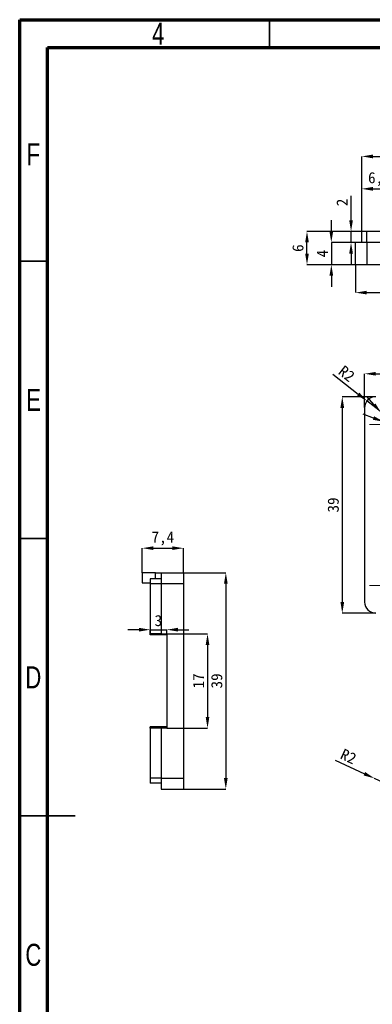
# Model space of a CAD drawing. Header units: millimetres. Extents: x 1632 to 1822, y 2177 to 2464.
# Tile 2 of 4: x 1632 to 1696, y 2286 to 2464. Entities that reach past the tile are written whole.
import ezdxf

# ---------------------------------------------------------------- set-up
doc = ezdxf.new("R2010")
doc.units = ezdxf.units.MM
doc.styles.add('SLDTEXTSTYLE1', font='TXT', dxfattribs={"width": 0.75})
doc.styles.add('黑体高度2mm', font='simhei.ttf', dxfattribs={"height": 2})
doc.dimstyles.new('红色高度2mm', dxfattribs={"dimtxt": 2, "dimasz": 2, "dimexe": 0, "dimexo": 0, "dimtad": 1, "dimdec": 1, "dimtxsty": '黑体高度2mm', "dimcen": 2.5, "dimclrd": 256, "dimclre": 256, "dimclrt": 256, "dimadec": 0, "dimazin": 0, "dimtfac": 1, "dimtdec": 1, "dimtmove": 0, "dimatfit": 3, "dimfxl": 1, "dimarcsym": 0})

# ---------------------------------------------------------------- blocks, each defined once
blk = doc.blocks.new('SW_CENTERMARKSYMBOL_1')
at = {"color": 0, "linetype": 'Continuous', "lineweight": 18}
for p, q in [((0, 2.5), (0, 3.95)), ((0, 0), (0, 2.5)), ((-2.5, 0), (-3.95, 0)), ((0, 0), (-2.5, 0)), ((0, 0), (0, -2.5)), ((0, 0), (2.5, 0)), ((2.5, 0), (3.95, 0)), ((0, -2.5), (0, -3.95))]:
    blk.add_line(p, q, dxfattribs=at)
blk = doc.blocks.new('SW_CENTERMARKSYMBOL_2')
at = {"color": 0, "linetype": 'Continuous', "lineweight": 18}
for p, q in [((0, 2.5), (0, 3.95)), ((0, 0), (0, 2.5)), ((-2.5, 0), (-3.95, 0)), ((0, 0), (-2.5, 0)), ((0, 0), (0, -2.5)), ((0, 0), (2.5, 0)), ((2.5, 0), (3.95, 0)), ((0, -2.5), (0, -3.95))]:
    blk.add_line(p, q, dxfattribs=at)
blk = doc.blocks.new('*D13')
at = {"lineweight": -2, "transparency": 16777216}
for p, q in [((1692.91, 2419.69), (1692.91, 2414.65)), ((1767.31, 2419.69), (1767.31, 2414.65)), ((1694.91, 2414.65), (1765.31, 2414.65))]:
    blk.add_line(p, q, dxfattribs=at)
at = {"transparency": 16777216}
for points in [[(1694.91, 2414.99), (1694.91, 2414.32), (1692.91, 2414.65)], [(1765.31, 2414.99), (1765.31, 2414.32), (1767.31, 2414.65)]]:
    blk.add_solid(points, dxfattribs=at)
at = {"layer": 'Defpoints', "color": 0, "transparency": 16777216}
for p in [(1692.91, 2419.69), (1767.31, 2419.69), (1767.31, 2414.65)]:
    blk.add_point(p, dxfattribs=at)
at = {"transparency": 16777216, "insert": (1730.11, 2416.4), "char_height": 2, "attachment_point": 5, "style": '黑体高度2mm'}
blk.add_mtext('74,4', dxfattribs=at)
blk = doc.blocks.new('*D14')
at = {"lineweight": -2, "transparency": 16777216}
for p, q in [((1694.01, 2425.69), (1684.14, 2425.69)), ((1684.14, 2421.69), (1684.14, 2423.69)), ((1692.91, 2419.69), (1684.14, 2419.69))]:
    blk.add_line(p, q, dxfattribs=at)
at = {"transparency": 16777216}
for points in [[(1683.81, 2423.69), (1684.48, 2423.69), (1684.14, 2425.69)], [(1683.81, 2421.69), (1684.48, 2421.69), (1684.14, 2419.69)]]:
    blk.add_solid(points, dxfattribs=at)
at = {"layer": 'Defpoints', "color": 0, "transparency": 16777216}
for p in [(1684.14, 2425.69), (1694.01, 2425.69), (1692.91, 2419.69)]:
    blk.add_point(p, dxfattribs=at)
at = {"transparency": 16777216, "insert": (1682.52, 2422.67), "char_height": 2, "attachment_point": 5, "rotation": 90, "style": '黑体高度2mm'}
blk.add_mtext('6', dxfattribs=at)
blk = doc.blocks.new('*D15')
at = {"lineweight": -2, "transparency": 16777216}
for p, q in [((1688.53, 2425.69), (1688.53, 2427.69)), ((1692.91, 2423.69), (1688.53, 2423.69)), ((1688.53, 2423.69), (1688.53, 2419.69)), ((1692.91, 2419.69), (1688.53, 2419.69)), ((1688.53, 2417.69), (1688.53, 2415.69))]:
    blk.add_line(p, q, dxfattribs=at)
at = {"transparency": 16777216}
for points in [[(1688.19, 2425.69), (1688.86, 2425.69), (1688.53, 2423.69)], [(1688.19, 2417.69), (1688.86, 2417.69), (1688.53, 2419.69)]]:
    blk.add_solid(points, dxfattribs=at)
at = {"layer": 'Defpoints', "color": 0, "transparency": 16777216}
for p in [(1692.91, 2423.69), (1688.53, 2419.69), (1692.91, 2419.69)]:
    blk.add_point(p, dxfattribs=at)
at = {"transparency": 16777216, "insert": (1686.9, 2421.69), "char_height": 2, "attachment_point": 5, "rotation": 90, "style": '黑体高度2mm'}
blk.add_mtext('4', dxfattribs=at)
blk = doc.blocks.new('*D16')
at = {"lineweight": -2, "transparency": 16777216}
for p, q in [((1692.08, 2427.69), (1692.08, 2432.12)), ((1694.01, 2425.69), (1692.08, 2425.69)), ((1692.08, 2423.69), (1692.08, 2425.69)), ((1694.01, 2423.69), (1692.08, 2423.69)), ((1692.08, 2421.69), (1692.08, 2419.69))]:
    blk.add_line(p, q, dxfattribs=at)
at = {"transparency": 16777216}
for points in [[(1691.75, 2427.69), (1692.42, 2427.69), (1692.08, 2425.69)], [(1691.75, 2421.69), (1692.42, 2421.69), (1692.08, 2423.69)]]:
    blk.add_solid(points, dxfattribs=at)
at = {"layer": 'Defpoints', "color": 0, "transparency": 16777216}
for p in [(1692.08, 2425.69), (1694.01, 2425.69), (1694.01, 2423.69)]:
    blk.add_point(p, dxfattribs=at)
at = {"transparency": 16777216, "insert": (1690.46, 2430.91), "char_height": 2, "attachment_point": 5, "rotation": 90, "style": '黑体高度2mm'}
blk.add_mtext('2', dxfattribs=at)
blk = doc.blocks.new('*D17')
at = {"lineweight": -2, "transparency": 16777216}
for p, q in [((1694.01, 2425.69), (1694.01, 2439.2)), ((1696.01, 2439.2), (1764.21, 2439.2)), ((1766.21, 2425.69), (1766.21, 2439.2))]:
    blk.add_line(p, q, dxfattribs=at)
at = {"transparency": 16777216}
for points in [[(1696.01, 2439.53), (1696.01, 2438.86), (1694.01, 2439.2)], [(1764.21, 2439.53), (1764.21, 2438.86), (1766.21, 2439.2)]]:
    blk.add_solid(points, dxfattribs=at)
at = {"layer": 'Defpoints', "color": 0, "transparency": 16777216}
for p in [(1766.21, 2439.2), (1694.01, 2425.69), (1766.21, 2425.69)]:
    blk.add_point(p, dxfattribs=at)
at = {"transparency": 16777216, "insert": (1729.58, 2440.95), "char_height": 2, "attachment_point": 5, "style": '黑体高度2mm'}
blk.add_mtext('72,2', dxfattribs=at)
blk = doc.blocks.new('*D18')
at = {"lineweight": -2, "transparency": 16777216}
for p, q in [((1694.01, 2425.69), (1694.01, 2433.36)), ((1696.01, 2433.36), (1698.76, 2433.36)), ((1700.76, 2427.09), (1700.76, 2433.36))]:
    blk.add_line(p, q, dxfattribs=at)
at = {"transparency": 16777216}
for points in [[(1696.01, 2433.69), (1696.01, 2433.02), (1694.01, 2433.36)], [(1698.76, 2433.69), (1698.76, 2433.02), (1700.76, 2433.36)]]:
    blk.add_solid(points, dxfattribs=at)
at = {"layer": 'Defpoints', "color": 0, "transparency": 16777216}
for p in [(1700.76, 2433.36), (1694.01, 2425.69), (1700.76, 2427.09)]:
    blk.add_point(p, dxfattribs=at)
at = {"transparency": 16777216, "insert": (1697.19, 2435.11), "char_height": 2, "attachment_point": 5, "style": '黑体高度2mm'}
blk.add_mtext('6,8', dxfattribs=at)
blk = doc.blocks.new('*D30')
at = {"lineweight": -2, "transparency": 16777216}
for p, q in [((1694.53, 2393.98), (1694.53, 2400.03)), ((1696.53, 2400.03), (1766.93, 2400.03)), ((1768.93, 2393.89), (1768.93, 2400.03))]:
    blk.add_line(p, q, dxfattribs=at)
at = {"transparency": 16777216}
for points in [[(1696.53, 2400.36), (1696.53, 2399.7), (1694.53, 2400.03)], [(1766.93, 2400.36), (1766.93, 2399.7), (1768.93, 2400.03)]]:
    blk.add_solid(points, dxfattribs=at)
at = {"layer": 'Defpoints', "color": 0, "transparency": 16777216}
for p in [(1768.93, 2400.03), (1694.53, 2393.98), (1768.93, 2393.89)]:
    blk.add_point(p, dxfattribs=at)
at = {"transparency": 16777216, "insert": (1731.73, 2401.78), "char_height": 2, "attachment_point": 5, "style": '黑体高度2mm'}
blk.add_mtext('74,4', dxfattribs=at)
blk = doc.blocks.new('*D31')
at = {"lineweight": -2, "transparency": 16777216}
for p, q in [((1696.53, 2395.89), (1690.5, 2395.89)), ((1690.5, 2393.89), (1690.5, 2358.89)), ((1696.53, 2356.89), (1690.5, 2356.89))]:
    blk.add_line(p, q, dxfattribs=at)
at = {"transparency": 16777216}
for points in [[(1690.17, 2393.89), (1690.84, 2393.89), (1690.5, 2395.89)], [(1690.17, 2358.89), (1690.84, 2358.89), (1690.5, 2356.89)]]:
    blk.add_solid(points, dxfattribs=at)
at = {"layer": 'Defpoints', "color": 0, "transparency": 16777216}
for p in [(1696.53, 2395.89), (1690.5, 2356.89), (1696.53, 2356.89)]:
    blk.add_point(p, dxfattribs=at)
at = {"transparency": 16777216, "insert": (1688.88, 2376.39), "char_height": 2, "attachment_point": 5, "rotation": 90, "style": '黑体高度2mm'}
blk.add_mtext('39', dxfattribs=at)
blk = doc.blocks.new('*D32')
at = {"lineweight": -2, "transparency": 16777216}
for p, q in [((1688.79, 2399.97), (1693.38, 2396.36)), ((1696.53, 2393.89), (1694.95, 2395.13))]:
    blk.add_line(p, q, dxfattribs=at)
at = {"transparency": 16777216}
blk.add_solid([(1693.59, 2396.63), (1693.18, 2396.1), (1694.95, 2395.13)], dxfattribs=at)
at = {"layer": 'Defpoints', "color": 0, "transparency": 16777216}
for p in [(1694.95, 2395.13), (1696.53, 2393.89)]:
    blk.add_point(p, dxfattribs=at)
at = {"transparency": 16777216, "insert": (1691.3, 2400.06), "char_height": 2, "attachment_point": 5, "rotation": 321.8517, "style": '黑体高度2mm'}
blk.add_mtext('R2', dxfattribs=at)
blk = doc.blocks.new('*D33')
at = {"lineweight": -2, "transparency": 16777216}
for p, q in [((1696.13, 2392.06), (1694.25, 2392.73)), ((1698.01, 2391.38), (1700.74, 2390.4)), ((1716.68, 2384.7), (1702.63, 2389.73))]:
    blk.add_line(p, q, dxfattribs=at)
at = {"transparency": 16777216}
for points in [[(1696.24, 2392.37), (1696.02, 2391.74), (1698.01, 2391.38)], [(1702.74, 2390.04), (1702.51, 2389.42), (1700.74, 2390.4)]]:
    blk.add_solid(points, dxfattribs=at)
at = {"layer": 'Defpoints', "color": 0, "transparency": 16777216}
for p in [(1698.01, 2391.38), (1700.74, 2390.4)]:
    blk.add_point(p, dxfattribs=at)
at = {"transparency": 16777216, "insert": (1713.87, 2387.56), "char_height": 2, "attachment_point": 5, "rotation": 340.3155, "style": '黑体高度2mm'}
blk.add_mtext('∅2,9', dxfattribs=at)
blk = doc.blocks.new('*D34')
at = {"lineweight": -2, "transparency": 16777216}
for p, q in [((1696.23, 2394.45), (1694.91, 2395.95)), ((1697.56, 2392.95), (1701.2, 2388.83)), ((1713.12, 2375.36), (1702.52, 2387.33))]:
    blk.add_line(p, q, dxfattribs=at)
at = {"transparency": 16777216}
for points in [[(1696.48, 2394.67), (1695.98, 2394.23), (1697.56, 2392.95)], [(1702.77, 2387.56), (1702.27, 2387.11), (1701.2, 2388.83)]]:
    blk.add_solid(points, dxfattribs=at)
at = {"layer": 'Defpoints', "color": 0, "transparency": 16777216}
for p in [(1697.56, 2392.95), (1701.2, 2388.83)]:
    blk.add_point(p, dxfattribs=at)
at = {"transparency": 16777216, "insert": (1712.03, 2379.22), "char_height": 2, "attachment_point": 5, "rotation": 311.4841, "style": '黑体高度2mm'}
blk.add_mtext('∅5,5', dxfattribs=at)
blk = doc.blocks.new('*D35')
at = {"lineweight": -2, "transparency": 16777216}
for p, q in [((1661.87, 2364.18), (1669.52, 2364.18)), ((1669.52, 2362.18), (1669.52, 2327.18)), ((1661.87, 2325.18), (1669.52, 2325.18))]:
    blk.add_line(p, q, dxfattribs=at)
at = {"transparency": 16777216}
for points in [[(1669.18, 2362.18), (1669.85, 2362.18), (1669.52, 2364.18)], [(1669.18, 2327.18), (1669.85, 2327.18), (1669.52, 2325.18)]]:
    blk.add_solid(points, dxfattribs=at)
at = {"layer": 'Defpoints', "color": 0, "transparency": 16777216}
for p in [(1661.87, 2364.18), (1661.87, 2325.18), (1669.52, 2325.18)]:
    blk.add_point(p, dxfattribs=at)
at = {"transparency": 16777216, "insert": (1667.89, 2344.68), "char_height": 2, "attachment_point": 5, "rotation": 90, "style": '黑体高度2mm'}
blk.add_mtext('39', dxfattribs=at)
blk = doc.blocks.new('*D36')
at = {"lineweight": -2, "transparency": 16777216}
for p, q in [((1654.47, 2364.18), (1654.47, 2368.6)), ((1656.47, 2368.6), (1659.87, 2368.6)), ((1661.87, 2364.18), (1661.87, 2368.6))]:
    blk.add_line(p, q, dxfattribs=at)
at = {"transparency": 16777216}
for points in [[(1656.47, 2368.94), (1656.47, 2368.27), (1654.47, 2368.6)], [(1659.87, 2368.94), (1659.87, 2368.27), (1661.87, 2368.6)]]:
    blk.add_solid(points, dxfattribs=at)
at = {"layer": 'Defpoints', "color": 0, "transparency": 16777216}
for p in [(1661.87, 2368.6), (1654.47, 2364.18), (1661.87, 2364.18)]:
    blk.add_point(p, dxfattribs=at)
at = {"transparency": 16777216, "insert": (1658.17, 2370.35), "char_height": 2, "attachment_point": 5, "style": '黑体高度2mm'}
blk.add_mtext('7,4', dxfattribs=at)
blk = doc.blocks.new('*D37')
at = {"lineweight": -2, "transparency": 16777216}
for p, q in [((1658.87, 2353.18), (1666.22, 2353.18)), ((1666.22, 2351.18), (1666.22, 2338.18)), ((1658.87, 2336.18), (1666.22, 2336.18))]:
    blk.add_line(p, q, dxfattribs=at)
at = {"transparency": 16777216}
for points in [[(1665.89, 2351.18), (1666.55, 2351.18), (1666.22, 2353.18)], [(1665.89, 2338.18), (1666.55, 2338.18), (1666.22, 2336.18)]]:
    blk.add_solid(points, dxfattribs=at)
at = {"layer": 'Defpoints', "color": 0, "transparency": 16777216}
for p in [(1658.87, 2353.18), (1658.87, 2336.18), (1666.22, 2336.18)]:
    blk.add_point(p, dxfattribs=at)
at = {"transparency": 16777216, "insert": (1664.59, 2344.68), "char_height": 2, "attachment_point": 5, "rotation": 90, "style": '黑体高度2mm'}
blk.add_mtext('17', dxfattribs=at)
blk = doc.blocks.new('*D38')
at = {"lineweight": -2, "transparency": 16777216}
for p, q in [((1653.87, 2353.91), (1651.87, 2353.91)), ((1655.87, 2353.18), (1655.87, 2353.91)), ((1655.87, 2353.91), (1658.87, 2353.91)), ((1658.87, 2353.18), (1658.87, 2353.91)), ((1660.87, 2353.91), (1662.87, 2353.91))]:
    blk.add_line(p, q, dxfattribs=at)
at = {"transparency": 16777216}
for points in [[(1653.87, 2354.25), (1653.87, 2353.58), (1655.87, 2353.91)], [(1660.87, 2354.25), (1660.87, 2353.58), (1658.87, 2353.91)]]:
    blk.add_solid(points, dxfattribs=at)
at = {"layer": 'Defpoints', "color": 0, "transparency": 16777216}
for p in [(1655.87, 2353.18), (1658.87, 2353.91), (1658.87, 2353.18)]:
    blk.add_point(p, dxfattribs=at)
at = {"transparency": 16777216, "insert": (1657.37, 2355.54), "char_height": 2, "attachment_point": 5, "style": '黑体高度2mm'}
blk.add_mtext('3', dxfattribs=at)
blk = doc.blocks.new('*D53')
at = {"lineweight": -2, "transparency": 16777216}
for p, q in [((1689.2, 2330.41), (1694.49, 2327.96)), ((1698.12, 2326.28), (1696.31, 2327.12))]:
    blk.add_line(p, q, dxfattribs=at)
at = {"transparency": 16777216}
blk.add_solid([(1694.63, 2328.26), (1694.35, 2327.65), (1696.31, 2327.12)], dxfattribs=at)
at = {"layer": 'Defpoints', "color": 0, "transparency": 16777216}
for p in [(1696.31, 2327.12), (1698.12, 2326.28)]:
    blk.add_point(p, dxfattribs=at)
at = {"transparency": 16777216, "insert": (1691.62, 2331.08), "char_height": 2, "attachment_point": 5, "rotation": 335.1582, "style": '黑体高度2mm'}
blk.add_mtext('R2', dxfattribs=at)

msp = doc.modelspace()

# ---------------------------------------------------------------- linework, layer by layer
at = {"color": 7, "linetype": 'Continuous', "lineweight": 70}
for p, q in [((1632.37, 2176.84), (1632.37, 2463.84)), ((1632.37, 2463.84), (1822.37, 2463.84)), ((1637.37, 2181.84), (1637.37, 2458.84)), ((1637.37, 2458.84), (1817.37, 2458.84))]:
    msp.add_line(p, q, dxfattribs=at)
at = {"color": 7, "linetype": 'Continuous', "lineweight": 35}
for p, q in [((1677.37, 2458.84), (1677.37, 2463.84)), ((1637.37, 2420.34), (1632.37, 2420.34)), ((1637.37, 2370.34), (1632.37, 2370.34)), ((1632.37, 2320.34), (1642.37, 2320.34)), ((1637.37, 2320.34), (1632.37, 2320.34))]:
    msp.add_line(p, q, dxfattribs=at)
at = {"color": 7, "linetype": 'Continuous', "lineweight": 25}
for p, q in [((1694.01, 2423.69), (1694.01, 2425.69)), ((1694.91, 2425.69), (1694.01, 2425.69)), ((1694.91, 2423.69), (1694.91, 2425.69)), ((1700.76, 2425.69), (1694.91, 2425.69)), ((1692.91, 2419.69), (1692.91, 2423.69)), ((1694.91, 2423.69), (1692.91, 2423.69)), ((1694.91, 2423.69), (1694.91, 2419.69)), ((1699.76, 2423.69), (1694.91, 2423.69)), ((1694.91, 2419.69), (1692.91, 2419.69)), ((1765.31, 2419.69), (1694.91, 2419.69)), ((1694.53, 2393.89), (1694.53, 2358.89)), ((1654.47, 2364.18), (1654.47, 2362.38)), ((1656.87, 2364.18), (1654.47, 2364.18)), ((1656.87, 2363.08), (1656.87, 2364.18)), ((1656.87, 2364.18), (1657.87, 2364.18)), ((1657.87, 2364.18), (1661.87, 2364.18)), ((1657.87, 2364.18), (1657.87, 2362.18)), ((1661.87, 2364.18), (1661.87, 2362.18)), ((1654.47, 2362.38), (1655.87, 2362.38)), ((1657.87, 2363.08), (1655.87, 2363.08)), ((1655.87, 2363.08), (1655.87, 2362.18)), ((1657.87, 2362.18), (1655.87, 2362.18)), ((1655.87, 2362.18), (1655.87, 2353.18)), ((1661.87, 2362.18), (1657.87, 2362.18)), ((1657.87, 2362.18), (1657.87, 2353.18)), ((1661.87, 2362.18), (1661.87, 2327.18)), ((1657.87, 2353.18), (1655.87, 2353.18)), ((1655.87, 2352.98), (1655.87, 2353.18)), ((1658.87, 2352.98), (1655.87, 2352.98)), ((1657.87, 2353.18), (1658.87, 2353.18)), ((1658.87, 2353.18), (1658.87, 2336.18)), ((1658.87, 2336.38), (1655.87, 2336.38)), ((1655.87, 2336.18), (1655.87, 2336.38)), ((1655.87, 2336.18), (1655.87, 2327.18)), ((1657.87, 2336.18), (1655.87, 2336.18)), ((1657.87, 2336.18), (1657.87, 2327.18)), ((1658.87, 2336.18), (1657.87, 2336.18)), ((1657.87, 2327.18), (1655.87, 2327.18)), ((1655.87, 2327.18), (1655.87, 2326.28)), ((1657.87, 2326.28), (1655.87, 2326.28)), ((1657.87, 2327.18), (1661.87, 2327.18)), ((1657.87, 2327.18), (1657.87, 2325.18)), ((1661.87, 2327.18), (1661.87, 2325.18)), ((1657.87, 2325.18), (1661.87, 2325.18))]:
    msp.add_line(p, q, dxfattribs=at)
for centre, start, end in [((1696.53, 2393.89), 90, 180), ((1696.53, 2358.89), 180, 270)]:
    msp.add_arc(centre, 2, start, end, dxfattribs=at)

# ---------------------------------------------------------------- block references
at = {"color": 7, "linetype": 'Continuous', "lineweight": 0}
for name, p in [('SW_CENTERMARKSYMBOL_1', (1699.38, 2390.89)), ('SW_CENTERMARKSYMBOL_2', (1699.38, 2361.89))]:
    msp.add_blockref(name, p, dxfattribs=at)

# ---------------------------------------------------------------- texts
at = {"color": 7, "linetype": 'Continuous', "lineweight": 0, "char_height": 3.97, "attachment_point": 2, "style": 'SLDTEXTSTYLE1'}
for s, insert in [('4', (1657.33, 2463.31)), ('F', (1634.83, 2441.56)), ('E', (1634.88, 2397.31)), ('D', (1634.83, 2347.31)), ('C', (1634.83, 2297.31))]:
    msp.add_mtext(s, dxfattribs=dict(at, insert=insert))

# ---------------------------------------------------------------- dimensions: what is measured, and where the dimension line sits
for base, p1, p2, picture, middle in [((1766.21, 2439.2), (1694.01, 2425.69), (1766.21, 2425.69), '*D17', (1729.58, 2439.2)), ((1700.7633, 2433.3568), (1694.0089, 2425.695), (1700.7633, 2427.095), '*D18', (1697.1852, 2433.3568))]:
    dim = msp.add_linear_dim(base=base, p1=p1, p2=p2, dimstyle='红色高度2mm')
    dim.commit()
    dim.dimension.update_dxf_attribs({"geometry": picture, "text_midpoint": middle, "dimtype": 160})
for base, p1, p2, picture, middle in [((1692.08, 2425.69), (1694.01, 2423.69), (1694.01, 2425.69), '*D16', (1690.46, 2430.91)), ((1688.53, 2419.69), (1692.91, 2423.69), (1692.91, 2419.69), '*D15', (1686.9, 2421.69)), ((1690.5, 2356.89), (1696.53, 2395.89), (1696.53, 2356.89), '*D31', (1688.88, 2376.39)), ((1669.52, 2325.18), (1661.87, 2364.18), (1661.87, 2325.18), '*D35', (1667.89, 2344.68)), ((1666.22, 2336.18), (1658.87, 2353.18), (1658.87, 2336.18), '*D37', (1664.59, 2344.68))]:
    dim = msp.add_linear_dim(base=base, p1=p1, p2=p2, angle=90, dimstyle='红色高度2mm')
    dim.commit()
    dim.dimension.update_dxf_attribs({"geometry": picture, "text_midpoint": middle})
dim = msp.add_linear_dim(base=(1684.14, 2425.69), p1=(1692.91, 2419.69), p2=(1694.01, 2425.69), angle=90, dimstyle='红色高度2mm')
dim.commit()
dim.dimension.update_dxf_attribs({"geometry": '*D14', "text_midpoint": (1684.14, 2422.67), "dimtype": 160})
for base, p1, p2, picture, middle in [((1767.31, 2414.65), (1692.91, 2419.69), (1767.31, 2419.69), '*D13', (1730.11, 2416.4)), ((1768.93, 2400.03), (1694.53, 2393.98), (1768.93, 2393.89), '*D30', (1731.73, 2401.78)), ((1661.87, 2368.6), (1654.47, 2364.18), (1661.87, 2364.18), '*D36', (1658.17, 2370.35)), ((1658.87, 2353.91), (1655.87, 2353.18), (1658.87, 2353.18), '*D38', (1657.37, 2355.54))]:
    dim = msp.add_linear_dim(base=base, p1=p1, p2=p2, dimstyle='红色高度2mm')
    dim.commit()
    dim.dimension.update_dxf_attribs({"geometry": picture, "text_midpoint": middle})
for center, mpoint, picture, middle in [((1696.53, 2393.89), (1694.95, 2395.13), '*D32', (1691.3, 2400.06)), ((1698.12, 2326.28), (1696.31, 2327.12), '*D53', (1691.62, 2331.08))]:
    dim = msp.add_radius_dim(center=center, mpoint=mpoint, dimstyle='红色高度2mm')
    dim.commit()
    dim.dimension.update_dxf_attribs({"geometry": picture, "text_midpoint": middle})
for p1, p2, picture, middle in [((1697.56, 2392.95), (1701.2, 2388.83), '*D34', (1710.72, 2378.06)), ((1698.01, 2391.38), (1700.74, 2390.4), '*D33', (1713.28, 2385.92))]:
    dim = msp.add_diameter_dim_2p(p1=p1, p2=p2, dimstyle='红色高度2mm')
    dim.commit()
    dim.dimension.update_dxf_attribs({"geometry": picture, "text_midpoint": middle, "dimtype": 163})

doc.saveas('drawing.dxf')
